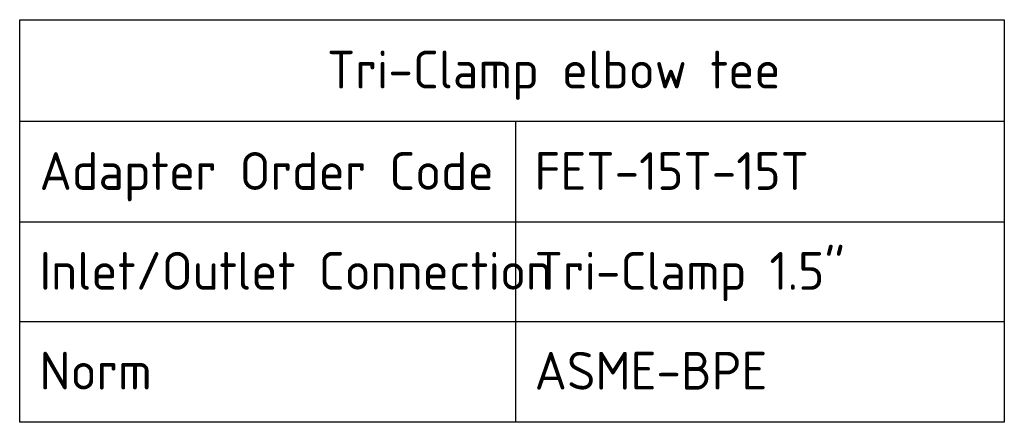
# Paper-space layout 'Invenitec-A4' of a CAD drawing. Header units: millimetres. Extents: x -30 to 265, y -61 to 230.
# Tile 7 of 7: x 172 to 264, y 192 to 229. Entities that reach past the tile are written whole.
import ezdxf
from ezdxf.enums import TextEntityAlignment as Align

# ---------------------------------------------------------------- set-up
doc = ezdxf.new("R2010")
doc.units = ezdxf.units.MM
doc.layers.add('Default', color=7, linetype='Continuous')
doc.styles.add('SEACAD_Solid_Edge_ISO', font='seiso.ttf')

# ---------------------------------------------------------------- blocks, each defined once
blk = doc.blocks.new('SE6')
at = {"layer": 'Default', "color": 7, "linetype": 'Continuous'}
for p, q in [((202.932, 195.177), (294.149, 195.177)), ((248.866, 195.177), (248.866, 185.85)), ((202.932, 185.85), (294.149, 185.85)), ((248.866, 185.85), (248.866, 176.598)), ((202.932, 176.598), (294.149, 176.598)), ((248.866, 176.598), (248.866, 167.271))]:
    blk.add_line(p, q, dxfattribs=at)
blk.add_lwpolyline([(202.932, 167.271), (202.932, 204.58), (294.149, 204.58), (294.149, 167.271), (202.932, 167.271)], dxfattribs=at)
at = {"layer": 'Default', "color": 7, "linetype": 'Continuous', "style": 'SEACAD_Solid_Edge_ISO'}
for s, p in [('Tri-Clamp elbow tee', (231.398, 201.708)), ('Adapter Order Code', (204.769, 192.306)), ('FET-15T-15T', (250.629, 192.306)), ('Inlet/Outlet Connection', (204.769, 183.053)), ('Tri-Clamp 1.5"', (250.629, 183.053)), ('Norm', (204.769, 173.801)), ('ASME-BPE', (250.629, 173.801))]:
    blk.add_text(s, height=3.5, dxfattribs=at).set_placement(p, align=Align.TOP_LEFT)

psp = doc.layouts.new('Invenitec-A4')

# ---------------------------------------------------------------- block references
at = {"layer": 'Default'}
psp.add_blockref('SE6', (-30.5323, 24.4337), dxfattribs=at)

doc.saveas('drawing.dxf')
